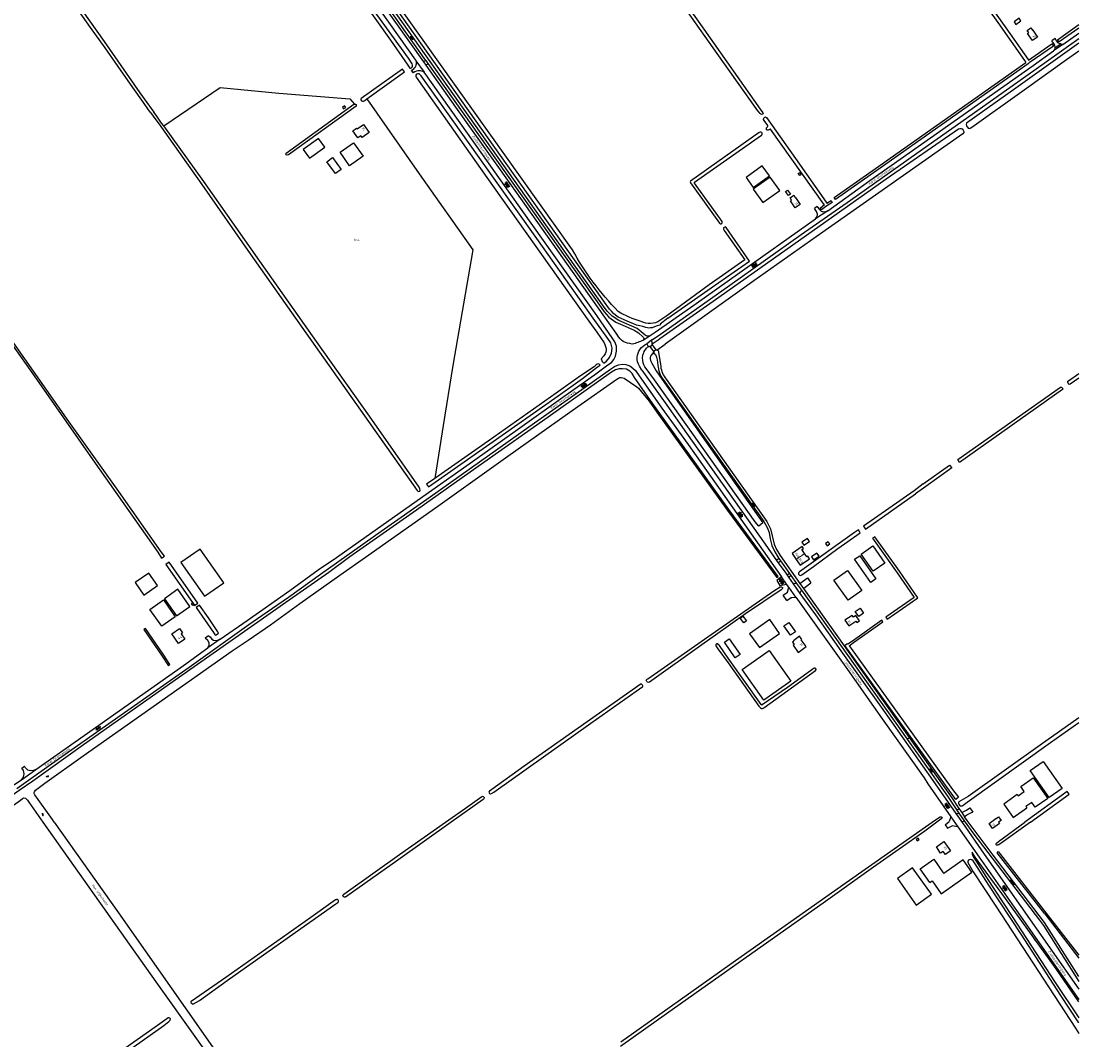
# Model space of a CAD drawing. Extents: x 168875 to 176000, y 513888 to 528000.
# Tile 44 of 106: x 174863 to 176000, y 519766 to 520861. Entities that reach past the tile are written whole.
import ezdxf

# ---------------------------------------------------------------- set-up
doc = ezdxf.new("R2010")
doc.units = 0
doc.header["$MEASUREMENT"] = 0
doc.linetypes.add('HIDDEN', pattern=[0.8, 0.5, -0.3])
doc.layers.get('0').update_dxf_attribs({"linetype": 'CONTINUOUS'})
for name, color, linetype in [('BIJGEBOUW', 12, 'CONTINUOUS'), ('CULTUURAANDUIDING', 7, 'CONTINUOUS'), ('DAKRAND', 10, 'CONTINUOUS'), ('HOOFDGEBOUW', 1, 'CONTINUOUS'), ('HUISNUMMER', 7, 'CONTINUOUS'), ('INSTEEK_SLOOT', 72, 'CONTINUOUS'), ('KANT_VERHARDING', 252, 'CONTINUOUS'), ('KUNSTWERK', 12, 'CONTINUOUS'), ('OVERIGOPSTAL', 12, 'CONTINUOUS'), ('SEMANTIEK', 140, 'CONTINUOUS'), ('sluitlijn_verharding', 7, 'CONTINUOUS'), ('STRAATNAAM', 7, 'CONTINUOUS'), ('TALUD', 34, 'CONTINUOUS'), ('TUSSENMUUR', 12, 'HIDDEN'), ('WATERLOOPNAAM', 7, 'CONTINUOUS')]:
    doc.layers.add(name, color=color, linetype=linetype)
doc.styles.add('ISOCP', font='ISOCP.shx', dxfattribs={"height": 1.8})

# ---------------------------------------------------------------- blocks, each defined once
blk = doc.blocks.new('S05')
at = {"color": 0}
for p, q in [((0.1, 0.3), (0.4, 0.6)), ((0.1, -0.2), (0.4, 0.1)), ((0.4, 0.6), (0.7, 0.7)), ((0.4, 0.1), (0.7, 0.2)), ((0.7, 0.7), (1, 0.6)), ((0.7, 0.2), (1, 0.1)), ((1, 0.6), (1.3, 0.4)), ((1, 0.1), (1.4, -0.1)), ((1.3, 0.4), (1.7, 0.1)), ((1.7, 0.1), (2, 0)), ((2, 0), (2.3, 0.2)), ((2.3, 0.2), (2.6, 0.4)), ((1.4, -0.1), (1.7, -0.4)), ((1.7, -0.4), (2, -0.5)), ((2, -0.5), (2.3, -0.3)), ((2.3, -0.3), (2.6, -0.1))]:
    blk.add_line(p, q, dxfattribs=at)
blk = doc.blocks.new('S014')
at = {"color": 0}
for p, q in [((0, -0.8), (4.2, 1.7)), ((0, 0.6), (1.8, 1.7)), ((5.1, -1.5), (0, 1.4)), ((2.6, -1.5), (0, 0)), ((1.1, -1.5), (6.1, 1.4)), ((6.1, -0.8), (1.9, 1.7)), ((3.5, -1.5), (6.1, 0)), ((6.1, 0.7), (4.4, 1.7))]:
    blk.add_line(p, q, dxfattribs=at)
blk = doc.blocks.new('S026')
at = {"color": 0}
for p, q in [((0, 0), (4.4, 0)), ((0.2, 0.5), (0.2, 0)), ((1.2, 0), (1.2, -0.5)), ((2.2, 0.5), (2.2, 0)), ((3.2, 0), (3.2, -0.5)), ((4.2, 0.5), (4.2, 0))]:
    blk.add_line(p, q, dxfattribs=at)
blk = doc.blocks.new('S012')
at = {"color": 0}
for p, q in [((1.2, 2), (0, 0)), ((1.2, -2), (0, 0)), ((1.4, 0), (0.2, 2)), ((1.4, 0), (0.2, -2))]:
    blk.add_line(p, q, dxfattribs=at)
blk = doc.blocks.new('S016')
at = {"color": 0, "linetype": 'Continuous'}
for points in [[(0, -0.4), (2.6, 1.1)], [(2.6, -1.2), (0, 0.4)], [(5.1, -1.2), (1.1, 1.1)], [(1.1, -1.2), (5.1, 1.1)], [(6.2, -0.4), (3.5, 1.1)], [(3.5, -1.2), (6.2, 0.4)]]:
    blk.add_lwpolyline(points, dxfattribs=at)
blk = doc.blocks.new('S04')
at = {"color": 0}
for p, q in [((0, 0.5), (0.5, 0.5)), ((0, 0.3), (1, 0.3)), ((0, 0), (0.5, 0)), ((0, -0.3), (1, -0.3)), ((0, -0.5), (0.5, -0.5))]:
    blk.add_line(p, q, dxfattribs=at)

msp = doc.modelspace()

# ---------------------------------------------------------------- linework, layer by layer
at = {"layer": 'BIJGEBOUW'}
for points in [[(175702.269, 520300.908), (175704.557, 520297.517), (175710.493, 520301.521), (175708.206, 520304.912), (175702.269, 520300.908)], [(175712.614, 520285.209), (175714.855, 520281.848), (175720.721, 520285.759), (175718.48, 520289.12), (175712.614, 520285.209)], [(174985.593, 520257.394), (174994.979, 520244.067), (175009.532, 520254.316), (175000.147, 520267.643), (174985.593, 520257.394)], [(175678.121, 520202.864), (175667.66, 520217.66), (175646.138, 520202.443), (175656.598, 520187.648), (175678.121, 520202.864)], [(175947.804, 520055.353), (175961.745, 520065.134), (175982.042, 520036.204), (175968.101, 520026.423), (175947.804, 520055.353)], [(175804.887, 519939.288), (175825.309, 519910.716), (175841.678, 519922.416), (175821.256, 519950.988), (175804.887, 519939.288)]]:
    msp.add_lwpolyline(points, dxfattribs=at)
at = {"layer": 'DAKRAND'}
for points in [[(175189.5, 520725.4), (175182.7, 520734.9), (175166.2, 520723.1), (175173, 520713.6), (175189.5, 520725.4)], [(175207, 520701.5), (175201.1, 520697.2), (175191.7, 520709.9), (175197.6, 520714.3), (175207, 520701.5)], [(175667.3, 520694.7), (175659.7, 520705.3), (175642.3, 520692.9), (175649.8, 520682.3), (175667.3, 520694.7)], [(175732.2, 520299), (175730.5, 520301.4), (175727.7, 520299.4), (175729.4, 520297), (175732.2, 520299)], [(175791.5, 520278.3), (175778.9, 520269.6), (175766.1, 520288), (175778.7, 520296.8), (175791.5, 520278.3)], [(175635.9, 520180.1), (175630.7, 520176.6), (175619, 520193.3), (175624.2, 520196.9), (175635.9, 520180.1)], [(175690.4, 520151.6), (175661.4, 520131.1), (175638.2, 520163.9), (175667.2, 520184.5), (175690.4, 520151.6)]]:
    msp.add_lwpolyline(points, dxfattribs=at)
at = {"layer": 'HOOFDGEBOUW'}
for points in [[(175955.61, 520843.776), (175950.187, 520840.015), (175944.979, 520847.524), (175946.334, 520848.464), (175944.581, 520850.995), (175948.56, 520853.75), (175950.312, 520851.219), (175950.394, 520851.275), (175955.61, 520843.776)], [(175230.971, 520749.96), (175237.069, 520741.216), (175229.572, 520735.988), (175228.359, 520737.727), (175225.119, 520735.467), (175219.708, 520743.227), (175223.547, 520745.904), (175224.079, 520745.141), (175230.971, 520749.96)], [(175230.569, 520715.681), (175215.995, 520705.568), (175205.825, 520720.224), (175220.398, 520730.338), (175230.569, 520715.681)], [(175678.408, 520678.911), (175668.117, 520693.373), (175649.983, 520680.468), (175660.272, 520666.007), (175678.408, 520678.911)], [(175701.464, 520696.277), (175699.92, 520695.17), (175698.463, 520697.199), (175700.006, 520698.306), (175701.464, 520696.277)], [(175700.54, 520663.899), (175695.117, 520660.138), (175689.909, 520667.647), (175691.264, 520668.587), (175689.511, 520671.118), (175693.49, 520673.873), (175695.242, 520671.342), (175695.324, 520671.398), (175700.54, 520663.899)], [(175060.119, 520242.753), (175080.776, 520257.205), (175055.359, 520293.536), (175034.702, 520279.085), (175060.119, 520242.753)], [(175705.222, 520288.723), (175702.342, 520292.884), (175703.986, 520294.022), (175702.478, 520296.2), (175691.75, 520288.773), (175696.205, 520282.346)], [(175696.205, 520282.346), (175700.483, 520276.175), (175710.453, 520283.08), (175708.535, 520285.849), (175707.64, 520285.229), (175705.222, 520288.723)], [(175758.968, 520282.472), (175764.558, 520286.361), (175781.931, 520261.392), (175776.342, 520257.503), (175758.968, 520282.472)], [(175766.641, 520248.882), (175751.862, 520238.418), (175736.626, 520259.938), (175751.407, 520270.402), (175766.641, 520248.882)], [(175030.005, 520221.593), (175044.507, 520231.827), (175031.475, 520250.292), (175016.973, 520240.057), (175030.005, 520221.593)], [(175028.771, 520220.722), (175014.253, 520210.476), (175001.407, 520228.679), (175015.925, 520238.925), (175028.771, 520220.722)], [(175048.797, 520233.826), (175047.507, 520232.88), (175045.994, 520234.944), (175047.284, 520235.89)], [(175047.284, 520235.89), (175048.797, 520233.826)], [(175748.598, 520216.953), (175752.634, 520211.009), (175760.219, 520216.16), (175761.292, 520214.58), (175764.039, 520216.445), (175760.181, 520222.127), (175757.625, 520220.392), (175756.372, 520222.236), (175748.598, 520216.953)], [(175025.029, 520202.194), (175033.292, 520208.053), (175036.56, 520203.445), (175034.929, 520202.288), (175038.897, 520196.692), (175032.265, 520191.989), (175025.029, 520202.194)], [(175699.817, 520199.69), (175693.334, 520194.999), (175693.715, 520194.473), (175692.163, 520193.35), (175693.976, 520190.845), (175692.885, 520190.055), (175698.383, 520182.457), (175706.846, 520188.581)], [(175706.846, 520188.581), (175701.483, 520195.962), (175702.149, 520196.44), (175699.817, 520199.69)], [(175933.753, 520029.736), (175934.719, 520028.368), (175941.187, 520032.933), (175937.547, 520038.089), (175950.906, 520047.518), (175966.516, 520025.402), (175953.149, 520015.967), (175949.469, 520021.181), (175943.034, 520016.638), (175944, 520015.27)], [(175933.753, 520029.736), (175919.19, 520019.42), (175929.43, 520004.93), (175944, 520015.27)], [(175916.337, 520001.575), (175913.801, 519999.762), (175914.76, 519998.42), (175907.33, 519993.11), (175903.49, 519998.48), (175910.919, 520003.791), (175910.977, 520003.709), (175913.514, 520005.523), (175916.337, 520001.575)], [(175828.236, 519981.428), (175827.274, 519982.705), (175825.294, 519981.213), (175826.216, 519979.905), (175828.236, 519981.428)], [(175861.96, 519968.94), (175856.53, 519965.17), (175854.182, 519968.556), (175851.451, 519966.664), (175846.828, 519973.313), (175855, 519978.98), (175861.96, 519968.94)], [(175839.8, 519935.16), (175829.437, 519949.739), (175843.98, 519960.04), (175854.31, 519945.47)], [(175839.8, 519935.16), (175842.236, 519936.893), (175852.149, 519922.959), (175884.865, 519946.233), (175875.521, 519959.369), (175854.84, 519944.656), (175854.277, 519945.447)], [(175854.31, 519945.47), (175854.277, 519945.447)]]:
    msp.add_lwpolyline(points, dxfattribs=at)
at = {"layer": 'INSTEEK_SLOOT'}
for points in [[(175521.218, 520535.478), (175514.58, 520538.47), (175508.106, 520541.214), (175504.957, 520542.801), (175502.08, 520544.84), (175499.738, 520546.883), (175497.507, 520549.045), (175495.42, 520551.349), (175493.52, 520553.81), (175115.16, 521087.8), (175091.07, 521119.99), (175095.68, 521142.79), (175115.13, 521156.13), (175126.58, 521162.7)], [(175455.63, 520615.31), (175116.16, 521092.55), (175097.72, 521118.89), (175096.16, 521124.68), (175098.62, 521137.91), (175101.19, 521141.17), (175128.2, 521159.9)], [(175002.439, 520762.314), (174999.819, 520765.773), (174994.612, 520773.461), (174983.212, 520789.754), (174967.256, 520812.215), (174953.245, 520832.172), (174937.418, 520854.061), (174924.823, 520872.361), (174906.66, 520898.519), (174858.676, 520965.95), (174840.601, 520991.76), (174827.613, 521010.002), (174830.315, 521012.152)], [(174830.315, 521012.152), (174847.201, 520988.67), (174904.726, 520906.583), (174911.358, 520897.116), (174918.381, 520886.891), (174928.479, 520872.506), (174952.119, 520839.162), (174990.712, 520783.916), (175005.659, 520763.043)], [(175146.9, 521000), (175259.9, 520840.5), (175278.6, 520813.7), (175280.957, 520810.376), (175281.5, 520810.4), (175282.6, 520810.7), (175283.4, 520811.6), (175283.9, 520812.7), (175283.8, 520813.8), (175283.2, 520815.1), (175279.5, 520821.1), (175240.8, 520874.6), (175194.6, 520940.5), (175152.5, 521000)], [(175660.5, 520761.5), (175660, 520760.8), (175659, 520760.5), (175658.1, 520760.8), (175657.3, 520761.6), (175654.9, 520764.5), (175611.3, 520826.2), (175547.6, 520916.9), (175547.3, 520917.6), (175547.5, 520918), (175548.5, 520918.8), (175549.2, 520918.9), (175550.2, 520918.1), (175596.8, 520852.4), (175657.4, 520766.5), (175660.3, 520762.5), (175660.5, 520761.5)], [(175888.9, 520899.9), (175921.6, 520853.9), (175945.6, 520819.9), (175946.019, 520819.009), (175969.883, 520835.724), (175970.961, 520836.516), (175972.685, 520834.06), (175946.5, 520816), (175946, 520815.4), (175945.445, 520815.249), (175786.52, 520703.078), (175738.504, 520669.293), (175737.065, 520671.338), (175785.08, 520705.122), (175942.926, 520816.531), (175943, 520817.2), (175941.8, 520818.6), (175913.2, 520859.4), (175876.6, 520910.9)], [(176000, 520853.563), (175978.792, 520838.574), (175977.06, 520841.024), (176000, 520857.237)], [(176000, 520837.2), (175932.2, 520789.1), (175879.4, 520751.2), (175878.9, 520749.9), (175879.2, 520748.5), (175881.2, 520746.1), (175882.1, 520745.7), (175883.3, 520745.9), (175884.8, 520746.9), (175941.3, 520787.1), (175986.6, 520819.6), (176000, 520829)], [(175234.788, 520777.419), (175275.109, 520806.451), (175273.139, 520809.265), (175250.9, 520793.6), (175228.6, 520777.7), (175228.1, 520777.1), (175228.1, 520776.3), (175229, 520775.4), (175229.9, 520775.1), (175231.1, 520775.1), (175232.4, 520775.7), (175234.788, 520777.419)], [(175489.258, 520493.444), (175492.1, 520495.5), (175495.4, 520499.3), (175497.8, 520504), (175498.3, 520509.3), (175496.9, 520515.1), (175493.8, 520519.8), (175478, 520541.8), (175419.2, 520624.7), (175371, 520692.2), (175293.1, 520802.2), (175291.7, 520803.7), (175290.8, 520804.5), (175289.6, 520804.5), (175288.2, 520804), (175287.3, 520802.9), (175287.2, 520801.9), (175287.6, 520800.7), (175363.6, 520692.9), (175473.3, 520538.4), (175481.9, 520526.6), (175489.9, 520515), (175490.6, 520513.3), (175491.5, 520510.1), (175491.8, 520508.5), (175491.8, 520506.8), (175491.6, 520505.2), (175490.7, 520503.3), (175489.3, 520501.2), (175486.65, 520498.089), (175487.513, 520494.975), (175489.258, 520493.444)], [(175221.354, 520771.8), (175222.4, 520771.8), (175223.2, 520771.2), (175223.3, 520770.2), (175223, 520769.5), (175150.3, 520717.3), (175148.9, 520716.8), (175147.8, 520717.2), (175147.6, 520718.1), (175147.9, 520719), (175220.5, 520771.6), (175221.2, 520771.8), (175221.354, 520771.8)], [(175002.439, 520762.314), (175005.811, 520757.818), (175011.457, 520750.052)], [(175014.087, 520751.362), (175008.133, 520759.783), (175005.659, 520763.043)], [(175726.708, 520663.764), (175725.8, 520664.4), (175668.7, 520744.9), (175668.2, 520745), (175666.2, 520743.8), (175665.3, 520743.6), (175664.4, 520744.2), (175664.1, 520745.3), (175664.2, 520746.2), (175665.3, 520747.3), (175665.8, 520748), (175665.7, 520748.9), (175661.8, 520754.1), (175661.2, 520755.3), (175661.4, 520756.5), (175662.5, 520757.7), (175663.3, 520758), (175664.1, 520757.5), (175695.6, 520713.2), (175728.5, 520666.5), (175729.11, 520665.403), (175733.617, 520668.287), (175734.965, 520666.181), (175729.015, 520662.373), (175723.301, 520658.056), (175721.793, 520660.05), (175726.708, 520663.764)], [(175011.457, 520750.052), (175057.2, 520685.2), (175109.3, 520610.7), (175168.9, 520526), (175223.5, 520448.9), (175288.6, 520356.5), (175289.6, 520355.6), (175290.6, 520355.4), (175291.6, 520355.7), (175292, 520356.7), (175291.7, 520358.4), (175291, 520360), (175237.6, 520436.2), (175180.6, 520516.5), (175119.6, 520602.8), (175059.3, 520688.5), (175016.264, 520748.335)], [(175016.264, 520748.335), (175014.087, 520751.362)], [(175547.84, 520518.25), (175549.7, 520519.7), (175607, 520559.8), (175793, 520691.3), (175870.5, 520745.2), (175872, 520745.7), (175873.6, 520745.7), (175874.7, 520745.1), (175875.8, 520743.9), (175876.4, 520742.4), (175876.4, 520741.2), (175875.2, 520740), (175717.8, 520629), (175650.8, 520581.9), (175555.3, 520513.84)], [(175659.7, 520740.4), (175659.3, 520741.4), (175658.3, 520741.8), (175657.4, 520741.7), (175656.4, 520741.3), (175582.4, 520688.9), (175582.1, 520688.1), (175582.6, 520687.2), (175613.6, 520643.7), (175614.5, 520643.1), (175615.4, 520643.2), (175616.3, 520643.6), (175616.7, 520644.4), (175616.5, 520645.6), (175586.9, 520686.8), (175586.7, 520687.4), (175586.9, 520688), (175658.7, 520738.3), (175659.6, 520739.2), (175659.7, 520740.4)], [(175558.27, 520541.72), (175604.756, 520574.168), (175645.893, 520603.018), (175620.9, 520639.2), (175620.1, 520639.7), (175619.3, 520639.6), (175618.2, 520638.8), (175618, 520638), (175618.2, 520637.2), (175618.8, 520635.9), (175640.949, 520604.435), (175602.444, 520577.432), (175557.23, 520544.22)], [(175558.27, 520541.72), (175549.89, 520535.34), (175550.16, 520534.69), (175545.72, 520532.981), (175541.23, 520531.41)], [(175557.23, 520544.22), (175549.66, 520539.13)], [(175534.615, 520531.764), (175531.442, 520532.731), (175528.19, 520533.38)], [(175017.278, 520285.926), (175013.7, 520290.6), (174968, 520355.4), (174914.3, 520430.7), (174855.3, 520514.7), (174854.6, 520515), (174853.7, 520514.8), (174853.3, 520514.2), (174853.3, 520513.6), (174853.7, 520512.8), (174877, 520479.8), (174940.2, 520389.4), (175009.8, 520290.1), (175014.051, 520283.648), (175017.278, 520285.926)], [(175537.69, 520511.38), (175538.143, 520511.687)], [(175541.501, 520513.988), (175547.84, 520518.25)], [(175546.219, 520507.419), (175555.3, 520513.84)], [(175531.22, 520496.06), (175531.068, 520498.916), (175531.405, 520501.755)], [(175543.163, 520505.258), (175542.84, 520505.03), (175540.671, 520502.414), (175539.733, 520500.987), (175539.08, 520499.41)], [(174898.7, 520000), (174896.7, 520002.9), (174877.6, 520029.3), (174877.2, 520030.8), (174877.2, 520031.9), (174877.4, 520032.6), (174878.6, 520034.3), (174888.6, 520042), (174929.7, 520071.1), (175008.5, 520126.6), (175090, 520184.2), (175106.9, 520195.5), (175131, 520212.2), (175162.5, 520234.9), (175205.6, 520265.5), (175233.3, 520284.9), (175310.8, 520339.6), (175386.2, 520393.3), (175461.5, 520446.7), (175503.4, 520476.1), (175505.3, 520477.2), (175506.6, 520477.8), (175508.1, 520477.9), (175509.8, 520477.7), (175511.3, 520477.1), (175524.9, 520467.7), (175526.8, 520466.3), (175538, 520452.4), (175546.283, 520440.723), (175622.191, 520334.912), (175675.194, 520262.808), (175676.806, 520263.992), (175623.809, 520336.088), (175547.917, 520441.877), (175539.5, 520453.3), (175522.4, 520477.9), (175519.7, 520482.1), (175517.2, 520484.8), (175513.9, 520486.7), (175509.5, 520487.4), (175506, 520487.4), (175502, 520486.3), (175497.5, 520483.5), (175429.5, 520435.1), (175360.4, 520386.7), (175288, 520335.3), (175216.5, 520285), (175193.9, 520268.4), (175151.2, 520238.6), (175032.3, 520155.2)], [(175307.639, 520369.516), (175298.858, 520363.379), (175300.864, 520360.511), (175366.904, 520406.667), (175440.21, 520458.171), (175466.413, 520476.773), (175482.6, 520489.3), (175485.535, 520491.012), (175483.964, 520492.554), (175482.35, 520492.312), (175481.264, 520491.536)], [(175481.264, 520491.536), (175478.9, 520489.3), (175464.387, 520479.627), (175438.19, 520461.029), (175364.896, 520409.533), (175307.639, 520369.516)], [(175540.98, 520493.31), (175545.63, 520485.16), (175551.98, 520475.75), (175656.09, 520327.72), (175660.13, 520321.72), (175655.84, 520318.03), (175652.11, 520322.91), (175543.73, 520475.31), (175535.05, 520487.66)], [(176000, 520477.2), (175990.7, 520470.6), (175989.7, 520470.5), (175988.7, 520471.2), (175988, 520472.8), (175988.3, 520473.8), (175989, 520474.5), (176000, 520482.3)], [(175871.733, 520386.462), (175869.954, 520389.836), (175958.3, 520452), (175980.4, 520467.4), (175981.3, 520467.5), (175983, 520465.6)], [(175983, 520465.6), (175982.5, 520464.9), (175871.733, 520386.462)], [(175832.668, 520363.6), (175861.09, 520383.598), (175863.512, 520380.64)], [(175863.512, 520380.64), (175835.527, 520360.823), (175824.511, 520352.815)], [(175832.668, 520363.6), (175822.832, 520356.09), (175768.614, 520318.046), (175770.6, 520315.002)], [(175770.6, 520315.002), (175824.511, 520352.815)], [(175765.039, 520311.101), (175763.266, 520314.293), (175759, 520311.3), (175699.7, 520269), (175698.8, 520268.1), (175698.7, 520266.6), (175699.7, 520265.4), (175700.7, 520265.2), (175702.3, 520265.8), (175714.9, 520274.7), (175740.8, 520294.1), (175765.039, 520311.101)], [(175780.542, 520306.795), (175778.105, 520305.046), (175804.673, 520268.037), (175822.963, 520241.468), (175792.686, 520220.214), (175794.123, 520218.168), (175826.837, 520241.132), (175807.127, 520269.763), (175780.542, 520306.795)], [(175053.127, 520235.279), (175022.196, 520279.238), (175018.746, 520276.803)], [(175018.746, 520276.803), (175047.284, 520235.89)], [(175681.4, 520251.2), (175681, 520250.6), (175680, 520249.8), (175641.6, 520223.9), (175609.5, 520200.9), (175594.6, 520190.5), (175538.4, 520150.5), (175537.4, 520150.2), (175536.5, 520150.3), (175535.7, 520151.3), (175535.1, 520151.8), (175535, 520152.4), (175535.8, 520153.5), (175536.7, 520154), (175601.2, 520199), (175672, 520248.6), (175679.1, 520252.8), (175680, 520252.9), (175680.7, 520252.6), (175681.3, 520252), (175681.4, 520251.2)], [(175048.797, 520233.826), (175049.545, 520232.751), (175053.127, 520235.279)], [(175051.058, 520230.576), (175069.678, 520203.805), (175071.1, 520201.5), (175071.7, 520201), (175072.8, 520201.2), (175075.2, 520203), (175074.6, 520204.5), (175064.3, 520219.4), (175054.652, 520233.112), (175051.058, 520230.576)], [(175753.091, 520189.603), (175757.781, 520192.986), (175789.38, 520215.279), (175788.228, 520216.913), (175756.619, 520194.614), (175751.739, 520191.095)], [(174996.702, 520208.017), (174995.058, 520206.877), (175014.069, 520179.343), (175021.372, 520168.153), (175023.046, 520169.247), (175015.731, 520180.457), (174996.702, 520208.017)], [(175717.5, 520164.5), (175717.4, 520164.9), (175716.7, 520165.5), (175715.5, 520165.5), (175686.7, 520144.7), (175659.7, 520125.9), (175659.1, 520125.8), (175658.5, 520126.5), (175623.1, 520176.1), (175613.6, 520189.9), (175612.8, 520190.7), (175611.8, 520191.5), (175611.1, 520191.7), (175610.4, 520191.7), (175609.7, 520191), (175609.7, 520190.3), (175609.9, 520189.5), (175612, 520186.2), (175623, 520171.1), (175656.1, 520124.5), (175657.9, 520122.7), (175659, 520122), (175660, 520122), (175661.3, 520122.7), (175717, 520163), (175717.5, 520163.9), (175717.5, 520164.5)], [(175753.091, 520189.603), (175753.52, 520189.13), (175864.27, 520035.06), (175870.47, 520026.63), (175867.69, 520024.37), (175748.48, 520189.78), (175751, 520191.91), (175751.739, 520191.095)], [(175032.3, 520155.2), (174930.2, 520082.9), (174875.5, 520043.9), (174861, 520034), (174813, 520000)], [(175531.3, 520146.4), (175531, 520147.2), (175530.3, 520148), (175529.5, 520148.5), (175403.9, 520060), (175369.1, 520035.1), (175366.4, 520033.3), (175365.6, 520032.3), (175366, 520031.6), (175366.6, 520030.8), (175367.4, 520030.4), (175368, 520030.4), (175371, 520032.3), (175475.5, 520106.2), (175524.2, 520140.9), (175531.2, 520145.6), (175531.3, 520146.4)], [(176000, 520111.9), (175958.4, 520082.7), (175881.2, 520027.6), (175870.9, 520021.8), (175870.6, 520021.2), (175870.7, 520020), (175871, 520019.2), (175871.6, 520018.3), (175872.7, 520017.5), (175874.4, 520017.5), (175875.6, 520018.1), (175879.9, 520021.3), (175969.6, 520085.5), (176000, 520107)], [(175947.9, 520000), (175989.499, 520029.928), (175987.413, 520032.901), (175942.1, 520000)], [(174828.9, 520000), (174862.4, 520023.7), (174864.5, 520025.3), (174865.8, 520026), (174867.9, 520025.9), (174869.8, 520023.6), (174871.3, 520021.6), (174886.5, 520000)], [(175319.3, 520000), (175340.8, 520015), (175358.1, 520027.5), (175358.8, 520027.7), (175359.6, 520027.5), (175360.3, 520026.9), (175360.7, 520026.4), (175360.8, 520025.6), (175360.5, 520025.1), (175359.6, 520024.3), (175325.4, 520000)], [(174886.5, 520000), (175007.9, 519828.3), (175051.5, 519766.9), (175089.2, 519713.5), (175113.7, 519679.2), (175154.3, 519621.1), (175195.8, 519562.8), (175242.7, 519496.1), (175263.7, 519466.8), (175348.3, 519347), (175365.9, 519321.7)], [(174898.7, 520000), (174967.7, 519902.4), (175053.6, 519779.9), (175090.1, 519727.7), (175133.7, 519665.6), (175182.3, 519597.7), (175204.2, 519566.7), (175229.4, 519531.3), (175287.7, 519449.1), (175330.9, 519387.8), (175372.9, 519327)], [(175325.4, 520000), (175267.8, 519959), (175211.6, 519919.4), (175210.7, 519919.4), (175209.9, 519919.7), (175208.9, 519921.2), (175209.1, 519921.9), (175210, 519922.7), (175212.3, 519924.5), (175269.6, 519965.1), (175319.3, 520000)], [(175847.3, 520000), (175834.3, 519990.4), (175779.4, 519951.5), (175725.3, 519913), (175636.2, 519850.1), (175556.9, 519793.8), (175507.2, 519758.8)], [(175507.7, 519763.8), (175624.9, 519846.9), (175749.8, 519935), (175842.5, 520000)], [(175842.5, 520000), (175850.1, 520005.4), (175850.8, 520005.6), (175852, 520005.7), (175852.7, 520005.3), (175852.9, 520004.5), (175852.6, 520003.8), (175850.2, 520002.2), (175847.3, 520000)], [(175947.9, 520000), (175913.9, 519975.5), (175913, 519975.1), (175912.3, 519975.1), (175911.7, 519975.2), (175911.3, 519975.5), (175911.1, 519976.1), (175911.1, 519976.7), (175911.4, 519977.4), (175913.5, 519979.1), (175942.1, 520000)], [(175963.34, 519901.25), (175912.19, 519967.09), (175913.39, 519968.22), (175964.58, 519902.37)], [(176000, 519784.081), (175980.7, 519813.7), (175938, 519879.7), (175903.3, 519932.2), (175888.6, 519955), (175886.4, 519958.3), (175884.8, 519959.5), (175883.3, 519959.8), (175882.1, 519959.6), (175881.4, 519959.1), (175880.5, 519958), (175880.7, 519956.6), (175886.4, 519946.6), (175910.6, 519909.8), (175996.4, 519778.4), (176000, 519772.744)], [(175204, 519915.3), (175203.7, 519916.1), (175202.8, 519916.8), (175202.2, 519916.8), (175201.5, 519916.6), (175200.9, 519916.3), (175174.5, 519897.6), (175083, 519833.1), (175045.9, 519807.2), (175045.5, 519806.8), (175045.6, 519806.4), (175045.9, 519805.9), (175046.7, 519804.9), (175047.3, 519804.4), (175048.4, 519804.7), (175054.7, 519808.3), (175084.4, 519829.8), (175117.5, 519852.9), (175201.3, 519912.1), (175203.6, 519913.6), (175204, 519914.4), (175204, 519915.3)], [(175963.34, 519901.25), (176000, 519853.615)], [(175964.58, 519902.37), (176000, 519856.93)], [(175023.6, 519788.4), (175023, 519789.3), (175022, 519789.5), (175021, 519789.5), (175019.5, 519788.5), (175007.2, 519779.4), (174912.7, 519713.2), (174873.8, 519685.4), (174873.3, 519684.9), (174873.1, 519684.4), (174873.2, 519683.3), (174873.5, 519682.9), (174873.8, 519682.7), (174874.6, 519682.5), (174876, 519682.9), (174897.2, 519697.3), (174978.3, 519754.5), (175016.3, 519781.5), (175021.7, 519785.6), (175023.2, 519787), (175023.6, 519788.4)]]:
    msp.add_lwpolyline(points, dxfattribs=at)
for points in [[(175504.88, 520549, -0.07076679), (175455.63, 520615.31)], [(175529.45, 520538.06, -0.07569934), (175504.88, 520549)], [(175528.19, 520533.38, -0.07230251), (175521.218, 520535.478)], [(175549.66, 520539.13, -0.26709604), (175529.45, 520538.06)], [(175541.23, 520531.41, -0.14724819), (175534.615, 520531.764)], [(175533.56, 520507.03, -0.0950505), (175537.69, 520511.38)], [(175535.05, 520487.66, -0.14852521), (175531.22, 520496.06)], [(175531.405, 520501.755, -0.09200038), (175533.56, 520507.03)], [(175539.08, 520499.41, 0.13049486), (175540.98, 520493.31)]]:
    msp.add_lwpolyline(points, format="xyb", dxfattribs=at)
at = {"layer": 'KANT_VERHARDING'}
for points in [[(175297.97, 520818.84), (175093.14, 521108.19), (175091.09, 521111.05), (175088.65, 521113.54)], [(175533.95, 520523.53), (175525.19, 520530.72), (175505.55, 520539.25), (175498.3, 520543.84), (175492.94, 520549.25), (175487.91, 520556.09), (175100.945, 521102.653), (175096.21, 521108.75)], [(175158.8, 521000), (175163.1, 520993.8), (175286.8, 520819.2), (175287.371, 520818.25)], [(175166.1, 521000), (175184, 520974.5), (175233.6, 520904.8), (175295.48, 520817.22)], [(175982.7, 520835.9), (176000, 520848.2)], [(175547.66, 520522.81), (175625, 520577.3), (175701.6, 520631.5), (175754.4, 520668.5), (175825.7, 520719), (175885.4, 520760.9), (175962.7, 520815.8), (176000, 520842.2)], [(175974.5, 520832.6), (175974.1, 520834.7), (175973.7, 520836), (175972, 520838.2), (175970.979, 520839.939)], [(175980.6, 520836.4), (175979, 520837), (175977.8, 520837.8), (175976, 520839.9), (175974.461, 520842.355)], [(175730, 520657.2), (175775.2, 520689.6), (175850.3, 520742.3), (175950.8, 520813.2), (175972.9, 520829.1)], [(175972.9, 520829.1), (175974.1, 520830.5), (175974.5, 520831.6), (175974.5, 520832.6)], [(175974.5, 520832.6), (175980.6, 520836.4)], [(175980.6, 520836.4), (175982.7, 520835.9)], [(175287.371, 520818.25), (175287.5, 520816.7), (175287.5, 520814.9), (175287.2, 520813.5), (175286.8, 520812.2), (175286.1, 520810.9), (175285.2, 520809.9), (175284.3, 520809.1), (175283, 520808.4)], [(175297.97, 520818.84), (175295.48, 520817.22)], [(175298.02, 520813.72), (175300.36, 520815.38)], [(175300.36, 520815.38), (175486.37, 520553.25), (175489.89, 520548.5), (175494.89, 520542.87), (175502.45, 520537.53), (175512.38, 520533.03), (175522.06, 520528.84), (175526.53, 520525.97), (175531.41, 520521.72)], [(175077.1, 520196.8), (175106.1, 520216.7), (175151.9, 520249.1), (175182.3, 520271.3), (175201.9, 520284.6), (175225.2, 520300.8), (175282.5, 520341.4), (175348.1, 520387.6), (175399.2, 520423.9), (175445.4, 520456.6), (175479.2, 520480.7), (175493.8, 520491.6), (175497.5, 520494.2), (175500, 520497.1), (175502, 520500.7), (175503.1, 520506.1), (175502.9, 520511.6), (175501.1, 520516.4), (175499.2, 520519.5), (175481.7, 520544.4), (175401.5, 520657.5), (175342.8, 520740.5), (175296.2, 520806)], [(175283, 520808.4), (175282.388, 520807.965)], [(175283, 520808.4), (175284.6, 520805.5)], [(175284.6, 520805.5), (175284.325, 520805.31)], [(175296.2, 520806), (175294.9, 520806.7), (175292.4, 520807.5), (175291.1, 520807.7), (175289.6, 520807.7), (175288, 520807.3), (175286.3, 520806.5), (175284.6, 520805.5)], [(175298.02, 520813.72), (175330, 520768.4), (175389.3, 520685), (175494.4, 520536.6), (175503.98, 520522.94)], [(175717, 520648.3), (175717.8, 520649.5), (175718.5, 520651.1), (175718.9, 520652.5), (175718.9, 520653.6), (175718.4, 520655.2), (175718.1, 520656.5), (175715.964, 520659.71)], [(175730, 520657.2), (175717, 520648.3)], [(175718.765, 520661.552), (175720.5, 520659.1), (175722.5, 520657.1), (175723.1, 520656.6), (175724.1, 520656.2), (175725.8, 520656.1), (175727.9, 520656.5), (175730, 520657.2)], [(175544.7, 520526.72), (175586.2, 520555.8), (175660.2, 520608.2), (175717, 520648.3)], [(175538.27, 520522.31), (175544.7, 520526.72)], [(175541.501, 520513.988), (175541.478, 520515.251), (175541.09, 520517.53), (175541.352, 520518.257), (175541.81, 520518.88)], [(175541.81, 520518.88), (175547.66, 520522.81)], [(175535.45, 520514.09), (175536.77, 520512.13), (175538.143, 520511.687)], [(175538.143, 520511.687), (175539.31, 520511.31)], [(175541.52, 520512.94), (175541.501, 520513.988)], [(175546.219, 520507.419), (175545.44, 520507.69)], [(175546.219, 520507.419), (175547.97, 520506.81), (175550.58, 520490)], [(175543.14, 520506.03), (175543.163, 520505.258)], [(175543.163, 520505.258), (175543.22, 520503.31)], [(174858.3, 520036.2), (174873.3, 520046.7), (174910.4, 520073.2), (174974.2, 520117.9), (175043.6, 520166.7), (175107.8, 520212.4), (175121.9, 520221.9), (175150.3, 520241.8), (175184.8, 520266.5), (175250.1, 520312.7), (175302.8, 520349.5), (175408.7, 520424.8), (175459.7, 520460.6), (175496.7, 520487), (175501, 520489.8), (175505, 520491.6), (175509, 520492.3), (175513.2, 520491.9), (175517.2, 520490.4), (175520.7, 520488.1), (175523.4, 520485.4), (175524.9, 520483.4), (175551.9, 520445.1), (175579.9, 520406), (175680.2, 520263.8)], [(175530.39, 520485.72), (175527.58, 520490.19)], [(175530.39, 520485.72), (175557, 520448), (175578.4, 520418.1), (175662.9, 520298.7), (175675.09, 520281.37)], [(175553.13, 520475.81), (175661.25, 520323.06), (175665.06, 520316.56), (175666.94, 520311.31), (175668.17, 520304.53), (175669.89, 520297.28), (175673.27, 520290.44), (175677.64, 520283.19)], [(175556.31, 520476.16), (175664.52, 520323.09), (175668.64, 520315.13), (175672.56, 520298.66), (175675.02, 520293.19), (175678.81, 520286.56), (175700.195, 520256.41)], [(175677.64, 520283.19), (175675.09, 520281.37)], [(175676.92, 520278.84), (175679.45, 520280.75)], [(175679.45, 520280.75), (175688.92, 520267.34)], [(175676.92, 520278.84), (175685.2, 520267.5), (175686.38, 520265.37)], [(175680.2, 520263.8), (175675.4, 520259.8), (175678.7, 520254.4), (175685.9, 520255.9)], [(175685.9, 520255.9), (175680.2, 520263.8)], [(175688.92, 520267.34), (175686.38, 520265.37)], [(175687.92, 520263.19), (175690.45, 520265.19)], [(175687.92, 520263.19), (175692.98, 520255.97)], [(175690.45, 520265.19), (175696.55, 520256.59)], [(175700.195, 520256.41), (175708.166, 520262.457)], [(175704.012, 520251.028), (175705.7, 520252.6), (175711.829, 520257.292)], [(175682.015, 520243.897), (175686.7, 520247.2), (175688.1, 520252.5)], [(175688.1, 520252.5), (175685.9, 520255.9)], [(175695.9, 520241.9), (175688.1, 520252.5)], [(175696.55, 520256.59), (175692.98, 520255.97)], [(175700.05, 520245.84), (175701.77, 520249.37)], [(175700.05, 520245.84), (175702.9, 520241.8), (175717, 520222.7), (175744.3, 520184.1), (175787.4, 520123.4), (175842.97, 520044.75)], [(175701.77, 520249.37), (175815.302, 520089.254)], [(175704.012, 520251.028), (175817.65, 520090.814)], [(175686.117, 520238.323), (175690.7, 520241.4), (175691.6, 520241.4), (175695.9, 520241.9)], [(175695.9, 520241.9), (175751.3, 520164), (175788.6, 520111), (175833.8, 520047.6), (175837.55, 520041.22)], [(175064.495, 520200.158), (175066.1, 520199.1), (175068.1, 520196.7), (175069.7, 520195.5), (175072.5, 520195.1), (175074.1, 520195.5), (175077.1, 520196.8)], [(175063.6, 520187.3), (175065.2, 520189.3), (175065.3, 520192.7), (175063.8, 520195.2), (175060.914, 520197.638)], [(175077.1, 520196.8), (175063.6, 520187.3)], [(174878.9, 520056.6), (174930.9, 520093), (175037.5, 520168.3), (175063.6, 520187.3)], [(175815.302, 520089.254), (175817.65, 520090.814)], [(175815.302, 520089.254), (175858.73, 520027.94), (175868.698, 520012.936)], [(175817.65, 520090.814), (175863.52, 520026), (175871.09, 520014.525)], [(174863.5, 520045.6), (174865.4, 520048.3), (174866.3, 520051.9), (174865.5, 520055.4), (174863.834, 520058.127)], [(174863.5, 520045.6), (174878.9, 520056.6)], [(174878.9, 520056.6), (174876.4, 520055.6), (174873.1, 520055.2), (174870.1, 520056), (174867.4, 520058.7), (174866.48, 520060.017)], [(174798.6, 520000), (174849.1, 520036), (174863.5, 520045.6)], [(175837.55, 520041.22), (175862.34, 520005.81)], [(175842.97, 520044.75), (175867.6, 520009.381)], [(175867.6, 520009.381), (175870.98, 520009.53)], [(175868.698, 520012.936), (175871.09, 520014.525)], [(175868.698, 520012.936), (175870.98, 520009.53)], [(175871.09, 520014.525), (175874.08, 520010.148)], [(175874.08, 520010.148), (175879.4, 520012.9), (175882.706, 520015.254)], [(175874.08, 520010.148), (175877.211, 520005.605)], [(175877.211, 520005.605), (175877.8, 520006.4), (175879.7, 520007.9), (175882.5, 520009.3), (175884.5, 520010.2), (175885.965, 520010.526)], [(175856.311, 519997.006), (175860.48, 520000.53)], [(175858.822, 519993.443), (175863.7, 519995.91)], [(175862.34, 520005.81), (175860.48, 520000.53)], [(175862.34, 520005.81), (175870, 519994.94)], [(175870, 519994.94), (175863.7, 519995.91)], [(175874.761, 519999.098), (175875.3, 520000.5), (175876.61, 520001.53)], [(175874.761, 519999.098), (175898.2, 519965.44), (175937.78, 519909.12), (176000, 519820.294)], [(175876.61, 520001.53), (175887.19, 519987.03), (175957.62, 519894.733), (175961.84, 519888.84), (176000, 519828.807)], [(176000, 519834.163), (175963.19, 519891.97), (175906.73, 519966.06), (175880, 520001.56), (175877.211, 520005.605)], [(175870, 519994.94), (175892.77, 519962.19), (175932.94, 519905.13), (176000, 519809.379)]]:
    msp.add_lwpolyline(points, dxfattribs=at)
for points in [[(175510.2, 520516.56, -0.05269798), (175503.98, 520522.94)], [(175531.41, 520521.72, -0.49648513), (175531.78, 520518.03)], [(175538.27, 520522.31, -0.25232547), (175533.95, 520523.53)], [(175519.97, 520513.81, -0.05689557), (175510.2, 520516.56)], [(175531.78, 520518.03, -0.05114782), (175519.97, 520513.81)], [(175525.31, 520499.66, -0.14470642), (175528.34, 520508.38)], [(175528.34, 520508.38, -0.13728381), (175535.45, 520514.09)], [(175527.58, 520490.19, -0.14784518), (175525.31, 520499.66)], [(175543.22, 520503.31, -0.34741528), (175545.05, 520502.56)], [(175545.05, 520502.56, -0.07165287), (175547.58, 520491.03)], [(175547.58, 520491.03, 0.16571039), (175553.13, 520475.81)], [(175550.58, 520490, 0.14755808), (175556.31, 520476.16)]]:
    msp.add_lwpolyline(points, format="xyb", dxfattribs=at)
at = {"layer": 'KUNSTWERK'}
for points in [[(175539.31, 520511.31), (175541.52, 520512.94)], [(175543.14, 520506.03), (175539.31, 520511.31)], [(175541.52, 520512.94), (175545.44, 520507.69)], [(175545.44, 520507.69), (175543.14, 520506.03)]]:
    msp.add_lwpolyline(points, dxfattribs=at)
at = {"layer": 'OVERIGOPSTAL'}
for points in [[(175937.7, 520861.2), (175935.7, 520864), (175930.4, 520860.4), (175932.4, 520857.5), (175937.7, 520861.2)], [(175211.9, 520768.3), (175210.8, 520769.9), (175208.5, 520768.3), (175209.7, 520766.7), (175211.9, 520768.3)], [(175690.1, 520675), (175687.8, 520673.4), (175684.7, 520677.8), (175687, 520679.4), (175690.1, 520675)], [(175768.5, 520224.7), (175763.4, 520221.1), (175759.7, 520226.3), (175764.9, 520229.9), (175768.5, 520224.7)], [(175642.6, 520216.2), (175639.8, 520214.2), (175636.1, 520219.1), (175638.9, 520221.2), (175642.6, 520216.2)], [(175695.3, 520204.7), (175690, 520201), (175683, 520210.9), (175688.3, 520214.7), (175695.3, 520204.7)]]:
    msp.add_lwpolyline(points, dxfattribs=at)
at = {"layer": 'sluitlijn_verharding'}
for points in [[(175974.461, 520842.355), (175970.979, 520839.939)], [(175982.7, 520835.9), (175972.9, 520829.1)], [(175287.371, 520818.25), (175296.2, 520806)], [(175295.48, 520817.22), (175298.02, 520813.72)], [(175297.97, 520818.84), (175300.36, 520815.38)], [(175282.388, 520807.965), (175284.325, 520805.31)], [(175718.765, 520661.552), (175715.964, 520659.71)], [(175531.78, 520518.03), (175538.27, 520522.31)], [(175541.81, 520518.88), (175535.45, 520514.09)], [(175675.09, 520281.37), (175676.92, 520278.84)], [(175677.64, 520283.19), (175679.45, 520280.75)], [(175686.38, 520265.37), (175687.92, 520263.19)], [(175688.92, 520267.34), (175690.45, 520265.19)], [(175708.166, 520262.457), (175711.829, 520257.292)], [(175692.98, 520255.97), (175700.05, 520245.84)], [(175696.55, 520256.59), (175701.77, 520249.37)], [(175700.195, 520256.41), (175704.012, 520251.028)], [(175686.117, 520238.323), (175682.015, 520243.897)], [(175064.495, 520200.158), (175060.914, 520197.638)], [(174863.834, 520058.127), (174866.48, 520060.017)], [(175867.6, 520009.381), (175874.761, 519999.098)], [(175870.98, 520009.53), (175876.61, 520001.53)], [(175882.706, 520015.254), (175885.965, 520010.526)], [(175856.311, 519997.006), (175858.822, 519993.443)]]:
    msp.add_lwpolyline(points, dxfattribs=at)
at = {"layer": 'TALUD'}
for points in [[(175016.264, 520748.335), (175077.1, 520789.7), (175140.2, 520783.4), (175216.5, 520777.4), (175221.354, 520771.8)], [(175234.788, 520777.419), (175290.9, 520697), (175348.6, 520615), (175327.1, 520490.9), (175316.6, 520426.4), (175307.639, 520369.516)], [(176000, 519806.8), (175975.6, 519842.1), (175921, 519918), (175888.5, 519962.2), (175885.2, 519967.7), (175885.3, 519965.5), (175886.6, 519962.4), (175889.5, 519958.1), (175900.1, 519941.7), (175928.5, 519898.6), (175974.5, 519827.5), (176000, 519789.5)]]:
    msp.add_lwpolyline(points, dxfattribs=at)
at = {"layer": 'TUSSENMUUR'}
msp.add_lwpolyline([(175696.205, 520282.346), (175705.222, 520288.723)], dxfattribs=at)

# ---------------------------------------------------------------- block references
at = {"layer": 'SEMANTIEK'}
for name, p, rotation in [('S012', (175283.386, 520843.343), 216.5945641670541), ('S014', (175383.75, 520687.7), 302.0053832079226), ('S014', (175648.7, 520596.9), 32.00538320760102), ('S014', (175470.434, 520471.137), 212.0053832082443), ('S012', (175650.846, 520341.48), 214.2433008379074), ('S014', (175638.236, 520328.055), 125.1969329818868), ('S014', (175678.612, 520261.169), 301.3224213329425), ('S016', (174943.427, 520099.083), 35.672078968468), ('S026', (175839.758, 520057.133), 305.3953546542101), ('S05', (174890.388, 520048.405), 34.99308922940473), ('S014', (175856.574, 520019.878), 304.2922478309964), ('S05', (174885.432, 520009.273), 304.3310060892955), ('S014', (175918.486, 519931.416), 304.1907849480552), ('S016', (175926.494, 519937.639), 308.9890673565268)]:
    msp.add_blockref(name, p, dxfattribs=dict(at, rotation=rotation))
at = {"layer": 'SEMANTIEK', "xscale": 0.9904312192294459, "yscale": 0.9904312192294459, "rotation": 215.6318257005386}
msp.add_blockref('S04', (175952.7, 519874), dxfattribs=at)

# ---------------------------------------------------------------- texts
at = {"layer": 'CULTUURAANDUIDING', "style": 'ISOCP'}
msp.add_text('bos', height=2.5, dxfattribs=at).set_placement((175220.9, 520624.5))
at = {"layer": 'HUISNUMMER', "style": 'ISOCP'}
for s, rotation, p in [('34', 34.742321, (175950.936, 520842.373)), ('25', 304.891665, (175228.693, 520746.304)), ('38', 34.742321, (175695.782, 520662.375)), ('24b', 304.728467, (175694.56, 520288.735)), ('24a', 304.728467, (175698.67, 520282.858)), ('22', 304.176243, (175751.434, 520216.166)), ('44', 35.090262, (175032.657, 520196.087)), ('21', 306.001773, (175699.62, 520191.541)), ('20', 305.567834, (175905.952, 519998.154)), ('19', 304.73051, (175854.302, 519972.805))]:
    msp.add_text(s, height=2.5, rotation=rotation, dxfattribs=at).set_placement(p)
at = {"layer": 'STRAATNAAM', "style": 'ISOCP'}
for s, rotation, p in [('Zuidwesterringweg', 305.311489, (175347.682, 520737.082)), ('Karel Doormanweg', 35.217593, (175775.004, 520684.866)), ('Karel Doormanweg', 35.010625, (175433.044, 520443.661)), ('Zuidwesterringweg', 305.470861, (175747.48, 520172.977)), ('Karel Doormanweg', 35.184499, (174889.55, 520059.62)), ('Zuidwesterringweg', 305.005948, (175966.828, 519860.638))]:
    msp.add_text(s, height=2.5, rotation=rotation, dxfattribs=at).set_placement(p)
at = {"layer": 'WATERLOOPNAAM', "style": 'ISOCP'}
msp.add_text('Han Stijkeltocht', height=2.5, rotation=305.344319, dxfattribs=at).set_placement((174938.957, 519932.108))

doc.saveas('drawing.dxf')
